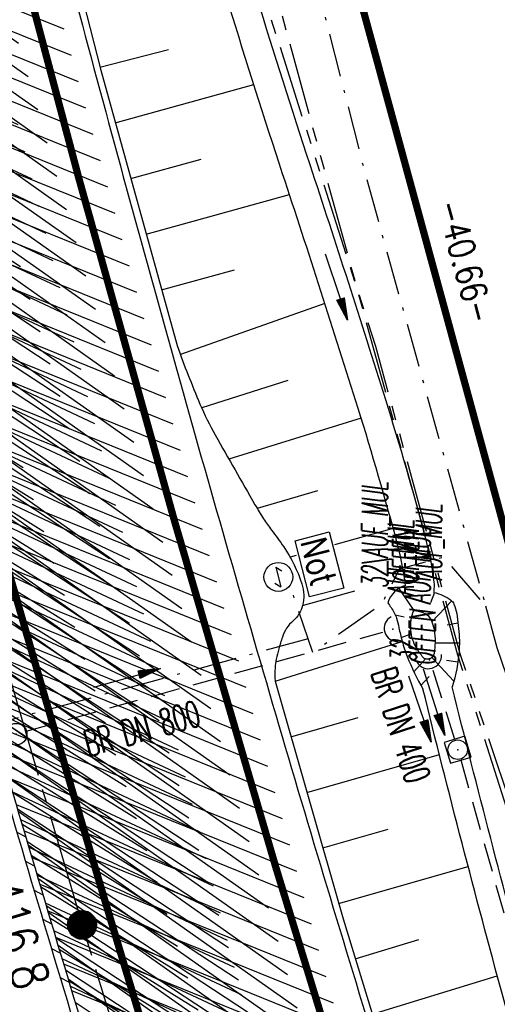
# Model space of a CAD drawing. Extents: x 447882 to 448688, y 437766 to 439043.
# Tile 87 of 121: x 448190 to 448223, y 438596 to 438664. Entities that reach past the tile are written whole.
import ezdxf
from ezdxf.enums import TextEntityAlignment as Align

# ---------------------------------------------------------------- set-up
doc = ezdxf.new("R2010")
doc.units = 0
doc.header["$LTSCALE"] = 2
doc.header["$MEASUREMENT"] = 0
for name, pattern in [('ACHSE', [5.5, 4, -0.5, 0.5, -0.5]), ('AUSGEZOGEN', [0]), ('BAB-FM2', [2.6, 1.5, -0.5, 0.1, -0.5]), ('GESTRICH-X2', [1.5, 1, -0.5]), ('PHANTOMX2', [5, 2.5, -0.5, 0.5, -0.5, 0.5, -0.5])]:
    doc.linetypes.add(name, pattern=pattern)
doc.layers.get('0').update_dxf_attribs({"linetype": 'AUSGEZOGEN'})
for name, color, linetype in [('211-ABSTAND', 8, 'AUSGEZOGEN'), ('211-GRENZL-BAB', 7, 'AUSGEZOGEN'), ('ACHSETOP', 250, 'ACHSE'), ('ANMERKUNG', 7, 'CONTINUOUS'), ('BAB_FM', 5, 'BAB-FM2'), ('BOESCHG', 250, 'AUSGEZOGEN'), ('DURCHL', 200, 'GESTRICH-X2'), ('FBRTOP', 250, 'AUSGEZOGEN'), ('GRABEN', 250, 'AUSGEZOGEN'), ('HEKT_B', 250, 'CONTINUOUS'), ('KANAL', 7, 'GESTRICH-X2'), ('Lichtwellenleiter COLT', 46, 'PHANTOMX2'), ('Lichtwellenleiter GLH', 46, 'PHANTOMX2'), ('MULDE', 250, 'AUSGEZOGEN'), ('NS', 5, 'AUSGEZOGEN'), ('PFEIL', 7, 'CONTINUOUS'), ('PFEILTOP', 200, 'AUSGEZOGEN'), ('SCHLITZRINNE', 200, 'AUSGEZOGEN'), ('SCHSYMBOL', 200, 'AUSGEZOGEN'), ('TEXTO', 4, 'CONTINUOUS')]:
    doc.layers.add(name, color=color, linetype=linetype)
doc.styles.add('ROMANS', font='romans.shx', dxfattribs={"width": 0.8})

# ---------------------------------------------------------------- blocks, each defined once
blk = doc.blocks.new('NOTRUFS')
for p, q in [((-0.7, 0), (-0.357, 0.35)), ((-0.7, 0), (0.7, 0)), ((0.357, -0.35), (0.7, 0))]:
    blk.add_line(p, q)
blk.add_lwpolyline([(-2.143, 4.194), (1.876, 4.194), (1.876, 1.75), (-2.143, 1.75)], close=True)
blk.add_circle((0, 0), 1)
at = {"style": 'ROMANS', "width": 0.8}
blk.add_text('Not', height=1.8, dxfattribs=at).set_placement((-1.982, 2.071))
blk = doc.blocks.new('*X15')
at = {"color": 0}
for p, q in [((212.234, 257.394), (213.242, 258.402)), ((212.236, 257.466), (213.169, 258.4)), ((212.237, 257.326), (213.31, 258.399)), ((212.244, 257.262), (213.373, 258.392)), ((212.244, 257.545), (213.09, 258.391)), ((212.254, 257.202), (213.434, 258.381)), ((212.261, 257.633), (213.003, 258.375)), ((212.268, 257.145), (213.491, 258.368)), ((212.284, 257.09), (213.545, 258.351)), ((212.29, 257.732), (212.903, 258.346)), ((212.303, 257.038), (213.597, 258.333)), ((212.324, 256.988), (213.647, 258.312)), ((212.343, 257.856), (212.779, 258.293)), ((212.347, 256.941), (213.694, 258.288)), ((212.372, 256.895), (213.74, 258.263)), ((212.399, 256.852), (213.783, 258.236)), ((212.428, 256.81), (213.825, 258.207)), ((212.459, 256.77), (213.865, 258.176)), ((212.492, 256.732), (213.903, 258.143)), ((212.526, 256.696), (213.939, 258.109)), ((212.563, 256.662), (213.974, 258.073)), ((212.601, 256.629), (214.006, 258.035)), ((212.64, 256.598), (214.037, 257.995)), ((212.682, 256.569), (214.066, 257.953)), ((212.726, 256.542), (214.093, 257.91)), ((212.771, 256.517), (214.119, 257.864)), ((212.819, 256.493), (214.142, 257.817)), ((212.868, 256.472), (214.163, 257.767)), ((212.92, 256.454), (214.182, 257.715)), ((212.975, 256.437), (214.198, 257.661)), ((213.032, 256.424), (214.211, 257.603)), ((213.092, 256.414), (214.222, 257.543)), ((213.156, 256.407), (214.229, 257.479)), ((213.224, 256.404), (214.232, 257.412)), ((213.296, 256.406), (214.23, 257.339)), ((213.375, 256.414), (214.222, 257.26)), ((213.463, 256.43), (214.205, 257.173)), ((213.563, 256.46), (214.176, 257.073)), ((213.686, 256.512), (214.123, 256.949))]:
    blk.add_line(p, q, dxfattribs=at)
blk = doc.blocks.new('SRMAST2')
at = {"color": 0}
blk.add_circle((0, 0), 0.999, dxfattribs=at)
blk.add_point((0, 0), dxfattribs=at)
blk.add_blockref('*X15', (-213.233, -257.403))
blk = doc.blocks.new('20')
blk.add_lwpolyline([(-0.754, -0.751), (0.754, -0.751), (0.754, 0.75), (-0.754, 0.75)], close=True)
blk.add_circle((0, 0), 0.676)
blk.add_point((0, 0))
blk = doc.blocks.new('40')
at = {"color": 0}
blk.add_arc((0.025, 0.311), 0.91, 192.5363, 347.4637, dxfattribs=at)
blk.add_point((0, 0), dxfattribs=at)
blk = doc.blocks.new('PFEIL2')
at = {"color": 0}
for p, q in [((0.88, 0.002), (-2.401, -0.012)), ((0.881, -0.271), (0.879, 0.276)), ((0.879, 0.276), (2.429, 0.009)), ((0.911, 0.27), (0.879, 0.265)), ((0.965, 0.261), (0.879, 0.246)), ((1.019, 0.252), (0.879, 0.228)), ((1.073, 0.242), (0.879, 0.209)), ((1.127, 0.233), (0.879, 0.191)), ((1.181, 0.224), (0.879, 0.172)), ((1.235, 0.214), (0.879, 0.154)), ((1.289, 0.205), (0.879, 0.135)), ((1.343, 0.196), (0.879, 0.117)), ((1.397, 0.187), (0.879, 0.098)), ((1.451, 0.177), (0.879, 0.08)), ((1.505, 0.168), (0.879, 0.061)), ((1.559, 0.159), (0.88, 0.043)), ((1.613, 0.149), (0.88, 0.024)), ((1.668, 0.14), (0.88, 0.006)), ((1.722, 0.131), (0.88, -0.013)), ((1.776, 0.121), (0.88, -0.031)), ((1.83, 0.112), (0.88, -0.05)), ((1.884, 0.103), (0.88, -0.068)), ((1.938, 0.094), (0.88, -0.087)), ((1.992, 0.084), (0.88, -0.105)), ((2.046, 0.075), (0.88, -0.124)), ((2.1, 0.066), (0.88, -0.142)), ((2.154, 0.056), (0.88, -0.161)), ((2.208, 0.047), (0.88, -0.179)), ((2.262, 0.038), (0.881, -0.198)), ((2.316, 0.029), (0.881, -0.216)), ((2.37, 0.019), (0.881, -0.235)), ((2.424, 0.01), (0.881, -0.253)), ((2.429, 0.009), (0.881, -0.271))]:
    blk.add_line(p, q, dxfattribs=at)
blk = doc.blocks.new('GST')
at = {"color": 0}
blk.add_circle((0, 0), 0.75, dxfattribs=at)
blk.add_point((0, 0), dxfattribs=at)

msp = doc.modelspace()

# ---------------------------------------------------------------- hatches: boundary and pattern name
at = {"layer": 'PFEILTOP'}
h = msp.add_hatch(dxfattribs=at)
h.set_pattern_fill('_USER', color=256, scale=1.5, angle=45, style=0, pattern_type=0)
h.set_pattern_definition([(331.5615, (448173.417, 438603.3522), (0.714322, 1.318994), [])])
edge = h.paths.add_edge_path()
edge.add_line((448171.869, 438608.605), (448175.29, 438596.997))
edge.add_line((448175.29, 438596.997), (448178.58, 438586.042))
edge.add_line((448178.58, 438586.042), (448181.938, 438574.654))
edge.add_line((448181.938, 438574.654), (448181.823, 438569.54))
edge.add_line((448181.823, 438569.54), (448186.54, 438555.869))
edge.add_line((448186.54, 438555.869), (448199.654, 438516.778))
edge.add_line((448199.654, 438516.778), (448214.2, 438477.7))
edge.add_line((448214.2, 438477.7), (448232.14, 438430.591))
edge.add_line((448232.14, 438430.591), (448248.056, 438391.391))
edge.add_line((448171.101, 438608.379), (448171.869, 438608.605))
edge.add_line((448171.101, 438608.379), (448174.524, 438596.769))
edge.add_line((448174.524, 438596.769), (448177.814, 438585.814))
edge.add_line((448177.814, 438585.814), (448181.136, 438574.548))
edge.add_line((448181.136, 438574.548), (448181.062, 438571.298))
h = msp.add_hatch(dxfattribs=at)
h.set_pattern_fill('_USER', color=256, scale=1.5, angle=45, style=0, pattern_type=0)
h.set_pattern_definition([(333.5461, (448188.4438, 438550.1932), (0.668216, 1.34294), [])])
edge = h.paths.add_edge_path()
edge.add_line((448171.869, 438608.605), (448175.29, 438596.997))
edge.add_line((448175.29, 438596.997), (448178.58, 438586.042))
edge.add_line((448178.58, 438586.042), (448181.938, 438574.654))
edge.add_line((448181.938, 438574.654), (448181.823, 438569.54))
edge.add_line((448181.823, 438569.54), (448186.54, 438555.869))
edge.add_line((448186.54, 438555.869), (448199.654, 438516.778))
edge.add_line((448199.654, 438516.778), (448214.2, 438477.7))
edge.add_line((448214.2, 438477.7), (448232.14, 438430.591))
edge.add_line((448232.14, 438430.591), (448248.056, 438391.391))
edge.add_line((448181.053, 438569.316), (448185.782, 438555.611))
edge.add_line((448185.782, 438555.611), (448198.9, 438516.512))
edge.add_line((448198.9, 438516.512), (448213.452, 438477.418))
edge.add_line((448213.452, 438477.418), (448231.396, 438430.299))
edge.add_line((448231.396, 438430.299), (448247.314, 438391.091))
at = {"layer": 'SCHLITZRINNE'}
h = msp.add_hatch(dxfattribs=at)
h.set_pattern_fill('_USER', color=256, scale=1.5, angle=45, style=0, pattern_type=0)
h.set_pattern_definition([(324.8574, (448134.7023, 438851.6164), (0.86342, 1.226583), [])])
edge = h.paths.add_edge_path()
edge.add_line((448125.443, 438906.454), (448125.936, 438906.533))
edge.add_line((448125.936, 438906.533), (448126.04, 438905.88))
edge.add_arc((261507.524, 409202.339), 188967.645, 9.03995391, 9.04374407, ccw=False)
edge.add_line((448128.005, 438893.535), (448131.933, 438868.846))
edge.add_line((448131.933, 438868.846), (448133.254, 438860.539))
edge.add_arc((449371.197, 439057.494), 1253.513, 189.039943, 189.277818)
edge.add_arc((454072.816, 439825.545), 6017.453, 189.2778182, 189.3863877)
edge.add_arc((449284.377, 439033.993), 1164.031, 189.386388, 189.87641)
edge.add_arc((450764.431, 439291.676), 2666.349, 189.87641, 190.200181)
edge.add_arc((449881.193, 439132.753), 1768.927, 190.200181, 190.588964)
edge.add_arc((450188.848, 439190.268), 2081.912, 190.588964, 190.947332)
edge.add_arc((450096.336, 439172.374), 1987.685, 190.947332, 191.307685)
edge.add_arc((450103.529, 439173.812), 1995.02, 191.307685, 191.667375)
edge.add_arc((450113.912, 439175.956), 2005.623, 191.667375, 192.024165)
edge.add_arc((450128.354, 439179.032), 2020.389, 192.024165, 192.37965)
edge.add_arc((450121.636, 439177.558), 2013.511, 192.37965, 192.73712)
edge.add_arc((450090.705, 439170.566), 1981.8, 192.73712, 193.097438)
edge.add_arc((450089.716, 439170.336), 1980.784, 193.097438, 193.45758)
edge.add_arc((450128.145, 439179.532), 2020.298, 193.45758, 193.814181)
edge.add_arc((450131.046, 439180.245), 2023.285, 193.814181, 194.170205)
edge.add_arc((450093.866, 439170.858), 1984.938, 194.170205, 194.529652)
edge.add_arc((450094.254, 439170.958), 1985.339, 194.529652, 194.889491)
edge.add_arc((450121.506, 439178.204), 2013.538, 194.889491, 195.246802)
edge.add_arc((450124.649, 439179.061), 2016.795, 195.246802, 195.602873)
edge.add_arc((450111.382, 439175.356), 2003.021, 195.602873, 195.960167)
edge.add_arc((450101.557, 439172.546), 1992.802, 195.960167, 196.3197)
edge.add_arc((450106.363, 439173.953), 1997.81, 196.3197, 196.678782)
edge.add_arc((450107.837, 439174.395), 1999.349, 196.678782, 197.03752)
edge.add_arc((450104.436, 439173.352), 1995.791, 197.03752, 197.396578)
edge.add_arc((450113.998, 439176.348), 2005.812, 197.396578, 197.753665)
edge.add_arc((450121.006, 439178.592), 2013.17, 197.753665, 198.110098)
edge.add_arc((450117.03, 439177.292), 2008.988, 198.110098, 198.467563)
edge.add_arc((450103.872, 439172.898), 1995.115, 198.467563, 198.826268)
edge.add_arc((450099.455, 439171.391), 1990.448, 198.826268, 199.185784)
edge.add_arc((450113.542, 439176.293), 2005.364, 199.185784, 199.54396)
edge.add_arc((450116.79, 439177.446), 2008.81, 199.54396, 199.90126)
edge.add_arc((450108.06, 439174.286), 1999.526, 199.90126, 200.259389)
edge.add_arc((450108.407, 439174.414), 1999.896, 200.259389, 200.617742)
edge.add_arc((450110.76, 439175.299), 2002.409, 200.617742, 200.975871)
edge.add_arc((450111.887, 439175.731), 2003.616, 200.975871, 201.333691)
edge.add_arc((450111.742, 439175.674), 2003.46, 201.333691, 201.691524)
edge.add_arc((450110.583, 439175.213), 2002.213, 201.691524, 202.04953)
edge.add_arc((450111.609, 439175.629), 2003.32, 202.04953, 202.407437)
edge.add_arc((450109.603, 439174.802), 2001.151, 202.407437, 202.765839)
edge.add_arc((450106.414, 439173.464), 1997.693, 202.765839, 203.100071)
edge.add_line((448125.443, 438906.454), (448125.547, 438905.801))
edge.add_arc((261507.369, 409202.315), 188967.302, 9.03995391, 9.04374407, ccw=False)
edge.add_line((448127.511, 438893.456), (448131.439, 438868.767))
edge.add_line((448131.439, 438868.767), (448132.715, 438860.746))
h = msp.add_hatch(dxfattribs=at)
h.set_pattern_fill('_USER', color=256, scale=1.5, angle=45, style=0, pattern_type=0)
h.set_pattern_definition([(326.72764, (448148.0771, 438778.445), (0.822929, 1.254108), [])])
edge = h.paths.add_edge_path()
edge.add_line((448125.936, 438906.533), (448126.04, 438905.88))
edge.add_arc((261507.524, 409202.339), 188967.645, 9.03995391, 9.04374407, ccw=False)
edge.add_line((448128.005, 438893.535), (448131.933, 438868.846))
edge.add_line((448131.933, 438868.846), (448133.254, 438860.539))
edge.add_arc((449371.197, 439057.494), 1253.513, 189.039943, 189.277818)
edge.add_arc((454072.816, 439825.545), 6017.453, 189.2778182, 189.3863877)
edge.add_arc((449284.377, 439033.993), 1164.031, 189.386388, 189.87641)
edge.add_arc((450764.431, 439291.676), 2666.349, 189.87641, 190.200181)
edge.add_arc((449881.193, 439132.753), 1768.927, 190.200181, 190.588964)
edge.add_arc((450188.848, 439190.268), 2081.912, 190.588964, 190.947332)
edge.add_arc((450096.336, 439172.374), 1987.685, 190.947332, 191.307685)
edge.add_arc((450103.529, 439173.812), 1995.02, 191.307685, 191.667375)
edge.add_arc((450113.912, 439175.956), 2005.623, 191.667375, 192.024165)
edge.add_arc((450128.354, 439179.032), 2020.389, 192.024165, 192.37965)
edge.add_arc((450121.636, 439177.558), 2013.511, 192.37965, 192.73712)
edge.add_arc((450090.705, 439170.566), 1981.8, 192.73712, 193.097438)
edge.add_arc((450089.716, 439170.336), 1980.784, 193.097438, 193.45758)
edge.add_arc((450128.145, 439179.532), 2020.298, 193.45758, 193.814181)
edge.add_arc((450131.046, 439180.245), 2023.285, 193.814181, 194.170205)
edge.add_arc((450093.866, 439170.858), 1984.938, 194.170205, 194.529652)
edge.add_arc((450094.254, 439170.958), 1985.339, 194.529652, 194.889491)
edge.add_arc((450121.506, 439178.204), 2013.538, 194.889491, 195.246802)
edge.add_arc((450124.649, 439179.061), 2016.795, 195.246802, 195.602873)
edge.add_arc((450111.382, 439175.356), 2003.021, 195.602873, 195.960167)
edge.add_arc((450101.557, 439172.546), 1992.802, 195.960167, 196.3197)
edge.add_arc((450106.363, 439173.953), 1997.81, 196.3197, 196.678782)
edge.add_arc((450107.837, 439174.395), 1999.349, 196.678782, 197.03752)
edge.add_arc((450104.436, 439173.352), 1995.791, 197.03752, 197.396578)
edge.add_arc((450113.998, 439176.348), 2005.812, 197.396578, 197.753665)
edge.add_arc((450121.006, 439178.592), 2013.17, 197.753665, 198.110098)
edge.add_arc((450117.03, 439177.292), 2008.988, 198.110098, 198.467563)
edge.add_arc((450103.872, 439172.898), 1995.115, 198.467563, 198.826268)
edge.add_arc((450099.455, 439171.391), 1990.448, 198.826268, 199.185784)
edge.add_arc((450113.542, 439176.293), 2005.364, 199.185784, 199.54396)
edge.add_arc((450116.79, 439177.446), 2008.81, 199.54396, 199.90126)
edge.add_arc((450108.06, 439174.286), 1999.526, 199.90126, 200.259389)
edge.add_arc((450108.407, 439174.414), 1999.896, 200.259389, 200.617742)
edge.add_arc((450110.76, 439175.299), 2002.409, 200.617742, 200.975871)
edge.add_arc((450111.887, 439175.731), 2003.616, 200.975871, 201.333691)
edge.add_arc((450111.742, 439175.674), 2003.46, 201.333691, 201.691524)
edge.add_arc((450110.583, 439175.213), 2002.213, 201.691524, 202.04953)
edge.add_arc((450111.609, 439175.629), 2003.32, 202.04953, 202.407437)
edge.add_arc((450109.603, 439174.802), 2001.151, 202.407437, 202.765839)
edge.add_arc((450106.414, 439173.464), 1997.693, 202.765839, 203.100071)
edge.add_arc((450188.848, 439190.268), 2082.412, 190.799627, 190.947332)
edge.add_arc((450096.336, 439172.374), 1988.185, 190.947332, 191.307685)
edge.add_arc((450103.529, 439173.812), 1995.52, 191.307685, 191.667375)
edge.add_arc((450113.912, 439175.956), 2006.123, 191.667375, 192.024165)
edge.add_arc((450128.354, 439179.032), 2020.889, 192.024165, 192.37965)
edge.add_arc((450121.636, 439177.558), 2014.011, 192.37965, 192.469296)
h = msp.add_hatch(dxfattribs=at)
h.set_pattern_fill('_USER', color=256, scale=1.5, angle=45, style=0, pattern_type=0)
h.set_pattern_definition([(328.16104, (448159.8269, 438724.2048), (0.7913003, 1.274301), [])])
edge = h.paths.add_edge_path()
edge.add_line((448125.936, 438906.533), (448126.04, 438905.88))
edge.add_arc((261507.524, 409202.339), 188967.645, 9.03995391, 9.04374407, ccw=False)
edge.add_line((448128.005, 438893.535), (448131.933, 438868.846))
edge.add_line((448131.933, 438868.846), (448133.254, 438860.539))
edge.add_arc((449371.197, 439057.494), 1253.513, 189.039943, 189.277818)
edge.add_arc((454072.816, 439825.545), 6017.453, 189.2778182, 189.3863877)
edge.add_arc((449284.377, 439033.993), 1164.031, 189.386388, 189.87641)
edge.add_arc((450764.431, 439291.676), 2666.349, 189.87641, 190.200181)
edge.add_arc((449881.193, 439132.753), 1768.927, 190.200181, 190.588964)
edge.add_arc((450188.848, 439190.268), 2081.912, 190.588964, 190.947332)
edge.add_arc((450096.336, 439172.374), 1987.685, 190.947332, 191.307685)
edge.add_arc((450103.529, 439173.812), 1995.02, 191.307685, 191.667375)
edge.add_arc((450113.912, 439175.956), 2005.623, 191.667375, 192.024165)
edge.add_arc((450128.354, 439179.032), 2020.389, 192.024165, 192.37965)
edge.add_arc((450121.636, 439177.558), 2013.511, 192.37965, 192.73712)
edge.add_arc((450090.705, 439170.566), 1981.8, 192.73712, 193.097438)
edge.add_arc((450089.716, 439170.336), 1980.784, 193.097438, 193.45758)
edge.add_arc((450128.145, 439179.532), 2020.298, 193.45758, 193.814181)
edge.add_arc((450131.046, 439180.245), 2023.285, 193.814181, 194.170205)
edge.add_arc((450093.866, 439170.858), 1984.938, 194.170205, 194.529652)
edge.add_arc((450094.254, 439170.958), 1985.339, 194.529652, 194.889491)
edge.add_arc((450121.506, 439178.204), 2013.538, 194.889491, 195.246802)
edge.add_arc((450124.649, 439179.061), 2016.795, 195.246802, 195.602873)
edge.add_arc((450111.382, 439175.356), 2003.021, 195.602873, 195.960167)
edge.add_arc((450101.557, 439172.546), 1992.802, 195.960167, 196.3197)
edge.add_arc((450106.363, 439173.953), 1997.81, 196.3197, 196.678782)
edge.add_arc((450107.837, 439174.395), 1999.349, 196.678782, 197.03752)
edge.add_arc((450104.436, 439173.352), 1995.791, 197.03752, 197.396578)
edge.add_arc((450113.998, 439176.348), 2005.812, 197.396578, 197.753665)
edge.add_arc((450121.006, 439178.592), 2013.17, 197.753665, 198.110098)
edge.add_arc((450117.03, 439177.292), 2008.988, 198.110098, 198.467563)
edge.add_arc((450103.872, 439172.898), 1995.115, 198.467563, 198.826268)
edge.add_arc((450099.455, 439171.391), 1990.448, 198.826268, 199.185784)
edge.add_arc((450113.542, 439176.293), 2005.364, 199.185784, 199.54396)
edge.add_arc((450116.79, 439177.446), 2008.81, 199.54396, 199.90126)
edge.add_arc((450108.06, 439174.286), 1999.526, 199.90126, 200.259389)
edge.add_arc((450108.407, 439174.414), 1999.896, 200.259389, 200.617742)
edge.add_arc((450110.76, 439175.299), 2002.409, 200.617742, 200.975871)
edge.add_arc((450111.887, 439175.731), 2003.616, 200.975871, 201.333691)
edge.add_arc((450111.742, 439175.674), 2003.46, 201.333691, 201.691524)
edge.add_arc((450110.583, 439175.213), 2002.213, 201.691524, 202.04953)
edge.add_arc((450111.609, 439175.629), 2003.32, 202.04953, 202.407437)
edge.add_arc((450109.603, 439174.802), 2001.151, 202.407437, 202.765839)
edge.add_arc((450106.414, 439173.464), 1997.693, 202.765839, 203.100071)
edge.add_arc((450121.636, 439177.558), 2014.011, 192.51205, 192.73712)
edge.add_arc((450090.705, 439170.566), 1982.3, 192.73712, 193.097438)
edge.add_arc((450089.716, 439170.336), 1981.284, 193.097438, 193.45758)
edge.add_arc((450128.145, 439179.532), 2020.798, 193.45758, 193.814181)
edge.add_arc((450131.046, 439180.245), 2023.785, 193.814181, 194.170205)
edge.add_arc((450093.866, 439170.858), 1985.438, 194.170205, 194.185146)
h = msp.add_hatch(dxfattribs=at)
h.set_pattern_fill('_USER', color=256, scale=1.5, angle=45, style=0, pattern_type=0)
h.set_pattern_definition([(334.92026, (448224.608, 438502.9346), (0.635819, 1.358578), [])])
edge = h.paths.add_edge_path()
edge.add_line((448125.936, 438906.533), (448126.04, 438905.88))
edge.add_arc((261507.524, 409202.339), 188967.645, 9.03995391, 9.04374407, ccw=False)
edge.add_line((448128.005, 438893.535), (448131.933, 438868.846))
edge.add_line((448131.933, 438868.846), (448133.254, 438860.539))
edge.add_arc((449371.197, 439057.494), 1253.513, 189.039943, 189.277818)
edge.add_arc((454072.816, 439825.545), 6017.453, 189.2778182, 189.3863877)
edge.add_arc((449284.377, 439033.993), 1164.031, 189.386388, 189.87641)
edge.add_arc((450764.431, 439291.676), 2666.349, 189.87641, 190.200181)
edge.add_arc((449881.193, 439132.753), 1768.927, 190.200181, 190.588964)
edge.add_arc((450188.848, 439190.268), 2081.912, 190.588964, 190.947332)
edge.add_arc((450096.336, 439172.374), 1987.685, 190.947332, 191.307685)
edge.add_arc((450103.529, 439173.812), 1995.02, 191.307685, 191.667375)
edge.add_arc((450113.912, 439175.956), 2005.623, 191.667375, 192.024165)
edge.add_arc((450128.354, 439179.032), 2020.389, 192.024165, 192.37965)
edge.add_arc((450121.636, 439177.558), 2013.511, 192.37965, 192.73712)
edge.add_arc((450090.705, 439170.566), 1981.8, 192.73712, 193.097438)
edge.add_arc((450089.716, 439170.336), 1980.784, 193.097438, 193.45758)
edge.add_arc((450128.145, 439179.532), 2020.298, 193.45758, 193.814181)
edge.add_arc((450131.046, 439180.245), 2023.285, 193.814181, 194.170205)
edge.add_arc((450093.866, 439170.858), 1984.938, 194.170205, 194.529652)
edge.add_arc((450094.254, 439170.958), 1985.339, 194.529652, 194.889491)
edge.add_arc((450121.506, 439178.204), 2013.538, 194.889491, 195.246802)
edge.add_arc((450124.649, 439179.061), 2016.795, 195.246802, 195.602873)
edge.add_arc((450111.382, 439175.356), 2003.021, 195.602873, 195.960167)
edge.add_arc((450101.557, 439172.546), 1992.802, 195.960167, 196.3197)
edge.add_arc((450106.363, 439173.953), 1997.81, 196.3197, 196.678782)
edge.add_arc((450107.837, 439174.395), 1999.349, 196.678782, 197.03752)
edge.add_arc((450104.436, 439173.352), 1995.791, 197.03752, 197.396578)
edge.add_arc((450113.998, 439176.348), 2005.812, 197.396578, 197.753665)
edge.add_arc((450121.006, 439178.592), 2013.17, 197.753665, 198.110098)
edge.add_arc((450117.03, 439177.292), 2008.988, 198.110098, 198.467563)
edge.add_arc((450103.872, 439172.898), 1995.115, 198.467563, 198.826268)
edge.add_arc((450099.455, 439171.391), 1990.448, 198.826268, 199.185784)
edge.add_arc((450113.542, 439176.293), 2005.364, 199.185784, 199.54396)
edge.add_arc((450116.79, 439177.446), 2008.81, 199.54396, 199.90126)
edge.add_arc((450108.06, 439174.286), 1999.526, 199.90126, 200.259389)
edge.add_arc((450108.407, 439174.414), 1999.896, 200.259389, 200.617742)
edge.add_arc((450110.76, 439175.299), 2002.409, 200.617742, 200.975871)
edge.add_arc((450111.887, 439175.731), 2003.616, 200.975871, 201.333691)
edge.add_arc((450111.742, 439175.674), 2003.46, 201.333691, 201.691524)
edge.add_arc((450110.583, 439175.213), 2002.213, 201.691524, 202.04953)
edge.add_arc((450111.609, 439175.629), 2003.32, 202.04953, 202.407437)
edge.add_arc((450109.603, 439174.802), 2001.151, 202.407437, 202.765839)
edge.add_arc((450106.414, 439173.464), 1997.693, 202.765839, 203.100071)
edge.add_arc((450113.542, 439176.293), 2005.864, 199.384527, 199.54396)
edge.add_arc((450116.79, 439177.446), 2009.31, 199.54396, 199.90126)
edge.add_arc((450108.06, 439174.286), 2000.026, 199.90126, 200.259389)
edge.add_arc((450108.407, 439174.414), 2000.396, 200.259389, 200.617742)
edge.add_arc((450110.76, 439175.299), 2002.909, 200.617742, 200.975871)
edge.add_arc((450111.887, 439175.731), 2004.116, 200.975871, 201.063002)
h = msp.add_hatch(dxfattribs=at)
h.set_pattern_fill('_USER', color=256, scale=1.5, angle=45, style=0, pattern_type=0)
h.set_pattern_definition([(337.95664, (448265.5285, 438397.6318), (0.5629623, 1.39035), [])])
edge = h.paths.add_edge_path()
edge.add_line((448125.936, 438906.533), (448126.04, 438905.88))
edge.add_arc((261507.524, 409202.339), 188967.645, 9.03995391, 9.04374407, ccw=False)
edge.add_line((448128.005, 438893.535), (448131.933, 438868.846))
edge.add_line((448131.933, 438868.846), (448133.254, 438860.539))
edge.add_arc((449371.197, 439057.494), 1253.513, 189.039943, 189.277818)
edge.add_arc((454072.816, 439825.545), 6017.453, 189.2778182, 189.3863877)
edge.add_arc((449284.377, 439033.993), 1164.031, 189.386388, 189.87641)
edge.add_arc((450764.431, 439291.676), 2666.349, 189.87641, 190.200181)
edge.add_arc((449881.193, 439132.753), 1768.927, 190.200181, 190.588964)
edge.add_arc((450188.848, 439190.268), 2081.912, 190.588964, 190.947332)
edge.add_arc((450096.336, 439172.374), 1987.685, 190.947332, 191.307685)
edge.add_arc((450103.529, 439173.812), 1995.02, 191.307685, 191.667375)
edge.add_arc((450113.912, 439175.956), 2005.623, 191.667375, 192.024165)
edge.add_arc((450128.354, 439179.032), 2020.389, 192.024165, 192.37965)
edge.add_arc((450121.636, 439177.558), 2013.511, 192.37965, 192.73712)
edge.add_arc((450090.705, 439170.566), 1981.8, 192.73712, 193.097438)
edge.add_arc((450089.716, 439170.336), 1980.784, 193.097438, 193.45758)
edge.add_arc((450128.145, 439179.532), 2020.298, 193.45758, 193.814181)
edge.add_arc((450131.046, 439180.245), 2023.285, 193.814181, 194.170205)
edge.add_arc((450093.866, 439170.858), 1984.938, 194.170205, 194.529652)
edge.add_arc((450094.254, 439170.958), 1985.339, 194.529652, 194.889491)
edge.add_arc((450121.506, 439178.204), 2013.538, 194.889491, 195.246802)
edge.add_arc((450124.649, 439179.061), 2016.795, 195.246802, 195.602873)
edge.add_arc((450111.382, 439175.356), 2003.021, 195.602873, 195.960167)
edge.add_arc((450101.557, 439172.546), 1992.802, 195.960167, 196.3197)
edge.add_arc((450106.363, 439173.953), 1997.81, 196.3197, 196.678782)
edge.add_arc((450107.837, 439174.395), 1999.349, 196.678782, 197.03752)
edge.add_arc((450104.436, 439173.352), 1995.791, 197.03752, 197.396578)
edge.add_arc((450113.998, 439176.348), 2005.812, 197.396578, 197.753665)
edge.add_arc((450121.006, 439178.592), 2013.17, 197.753665, 198.110098)
edge.add_arc((450117.03, 439177.292), 2008.988, 198.110098, 198.467563)
edge.add_arc((450103.872, 439172.898), 1995.115, 198.467563, 198.826268)
edge.add_arc((450099.455, 439171.391), 1990.448, 198.826268, 199.185784)
edge.add_arc((450113.542, 439176.293), 2005.364, 199.185784, 199.54396)
edge.add_arc((450116.79, 439177.446), 2008.81, 199.54396, 199.90126)
edge.add_arc((450108.06, 439174.286), 1999.526, 199.90126, 200.259389)
edge.add_arc((450108.407, 439174.414), 1999.896, 200.259389, 200.617742)
edge.add_arc((450110.76, 439175.299), 2002.409, 200.617742, 200.975871)
edge.add_arc((450111.887, 439175.731), 2003.616, 200.975871, 201.333691)
edge.add_arc((450111.742, 439175.674), 2003.46, 201.333691, 201.691524)
edge.add_arc((450110.583, 439175.213), 2002.213, 201.691524, 202.04953)
edge.add_arc((450111.609, 439175.629), 2003.32, 202.04953, 202.407437)
edge.add_arc((450109.603, 439174.802), 2001.151, 202.407437, 202.765839)
edge.add_arc((450106.414, 439173.464), 1997.693, 202.765839, 203.100071)
edge.add_arc((450106.414, 439173.464), 1998.193, 202.821848, 203.100071)
edge.add_line((448268.435, 438389.496), (448268.895, 438389.693))

# ---------------------------------------------------------------- linework, layer by layer
at = {"layer": '211-GRENZL-BAB', "const_width": 0.5, "flags": 128}
msp.add_lwpolyline([(448224.043, 438627.593), (448213.747, 438665.376)], dxfattribs=at)
at = {"layer": 'ACHSETOP', "flags": 128}
msp.add_lwpolyline([(448115.396, 438985.501), (448118.194, 438967.918), (448126.051, 438918.539), (448129.98, 438893.849), (448133.908, 438869.16), (448135.229, 438860.857), (448137.904, 438844.482), (448142.192, 438819.853), (448146.786, 438795.279), (448151.688, 438770.764), (448156.896, 438746.313), (448162.408, 438721.928), (448168.226, 438697.615), (448174.346, 438673.376), (448180.77, 438649.215), (448187.494, 438625.137), (448194.519, 438601.144), (448201.844, 438577.241), (448209.467, 438553.432), (448217.386, 438529.72), (448225.602, 438506.108), (448234.112, 438482.601), (448242.915, 438459.203), (448252.01, 438435.916), (448261.395, 438412.745), (448271.069, 438389.693), (448281.031, 438366.763), (448291.278, 438343.96), (448312.624, 438298.747), (448323.719, 438276.344), (448335.093, 438254.082), (448346.745, 438231.963), (448358.672, 438209.992), (448370.873, 438188.171), (448383.346, 438166.505), (448396.089, 438144.997), (448409.099, 438123.649), (448422.375, 438102.466), (448435.915, 438081.45), (448449.717, 438060.605), (448463.778, 438039.935), (448478.096, 438019.441), (448492.67, 437999.129), (448507.496, 437979), (448522.573, 437959.057), (448537.897, 437939.305), (448542.929, 437932.984)], dxfattribs=at)
at = {"layer": 'BAB_FM', "flags": 128}
for points in [[(448202.656, 438698.087), (448214.135, 438653.096), (448222.462, 438623.243), (448219.58, 438626.604), (448216.491, 438625.765), (448215.279, 438623.363), (448210.496, 438619.991), (448208.896, 438624.737)], [(448210.176, 438620.94), (448172.344, 438610.661), (448156.879, 438663.23)]]:
    msp.add_lwpolyline(points, dxfattribs=at)
at = {"layer": 'BAB_FM'}
msp.add_lwpolyline([(448222.462, 438623.243), (448223.249, 438620.347), (448227.896, 438606.563), (448242.688, 438558.79), (448258.727, 438512.64), (448276.481, 438464.631), (448293.822, 438421.065), (448313.437, 438376.629), (448333.233, 438332.82), (448355.847, 438285.799), (448376.775, 438242.437), (448401.484, 438196.645), (448423.566, 438156.337), (448448.852, 438114.338), (448476.368, 438073.776), (448505.231, 438031.544), (448523.44, 438007.891), (448529.193, 437999.501), (448545.843, 437975.575), (448566.77, 437952.415), (448573.967, 437944.073)], dxfattribs=at)
at = {"layer": 'BOESCHG'}
for p, q in [((448195.756, 438660.52), (448200.513, 438661.74)), ((448196.821, 438656.665), (448206.409, 438659.326)), ((448197.891, 438652.81), (448202.763, 438654.163)), ((448198.961, 438648.956), (448208.886, 438651.711)), ((448200.031, 438645.102), (448205.081, 438646.504)), ((448211.34, 438644.16), (448201.329, 438640.622)), ((448208.773, 438638.824), (448202.803, 438636.935)), ((448213.847, 438636.234), (448204.684, 438633.397)), ((448210.823, 438631.189), (448206.647, 438629.975)), ((448216.072, 438628.581), (448211.997, 438627.454)), ((448209.355, 438626.725), (448208.927, 438626.606)), ((448209.786, 438623.248), (448213.401, 438624.261)), ((448207.89, 438618.009), (448216.69, 438620.772)), ((448208.989, 438614.163), (448213.64, 438615.493)), ((448210.088, 438610.317), (448219.266, 438612.941)), ((448211.188, 438606.471), (448215.722, 438607.767)), ((448212.287, 438602.625), (448221.262, 438605.191)), ((448213.439, 438598.795), (448217.84, 438600.144)), ((448214.612, 438594.97), (448223.28, 438597.628))]:
    msp.add_line(p, q, dxfattribs=at)
for points in [[(448132.11, 438991.472), (448134.191, 438978.131), (448142.238, 438926.711), (448149.95, 438879.379), (448154.091, 438852.838), (448156.945, 438835.894), (448165.729, 438789.006), (448172.996, 438754.162), (448176.537, 438738.252), (448185.772, 438699.449), (448195.811, 438660.308), (448201.102, 438641.248)], [(448207.89, 438618.009), (448212.593, 438601.559), (448221.745, 438571.709), (448233.318, 438536.647), (448247.989, 438495.15), (448258.492, 438467.03), (448273.691, 438428.576), (448282.127, 438411.898), (448283.936, 438408.41), (448285.255, 438405.055)]]:
    msp.add_lwpolyline(points, dxfattribs=at)
msp.add_lwpolyline([(448201.102, 438641.248, 0.015039), (448202.687, 438637.203, 0.02737), (448203.743, 438635.061, 0.002666), (448206.494, 438630.236, 0.012848), (448207.096, 438629.253, 0.01939), (448207.642, 438628.479, -0.012802), (448208.483, 438627.317, -0.072978), (448209.743, 438624.746, -0.141491), (448209.786, 438623.248, -0.151813), (448209.141, 438622.204, 0.13657), (448208.392, 438621.07, 0.0109), (448208.147, 438620.25, 0.012694), (448207.97, 438619.536, 0.041359), (448207.889, 438618.943, 0.026483), (448207.89, 438618.009)], format="xyb", dxfattribs=at)
at = {"layer": 'BOESCHG', "flags": 128}
for points in [[(448218.89, 438624.165, -0.103682), (448220.07, 438623.617, -0.132109), (448220.276, 438623.356, -0.061868), (448220.466, 438622.698, -0.025416), (448220.642, 438621.047, -0.030181), (448220.638, 438620.165, -0.061765), (448220.153, 438617.625)], [(448215.692, 438623.444, -0.029713), (448216.138, 438622.756, -0.058471), (448216.301, 438622.371, -0.018552), (448216.464, 438621.721, 0.012752), (448216.69, 438620.772, 0.030527), (448217.039, 438619.719, 0.035688), (448218.129, 438617.481)], [(448217.488, 438622.906, -0.105045), (448218.261, 438622.713, -0.159235), (448218.643, 438622.342, -0.064839), (448218.858, 438621.763, -0.048213), (448218.965, 438620.941, -0.051437), (448218.895, 438619.943, -0.16397), (448218.742, 438619.66, -0.127743), (448218.547, 438619.555, -0.11715), (448218.305, 438619.553, -0.16546), (448218.147, 438619.651, -0.037581), (448217.687, 438620.304, -0.116007), (448217.287, 438621.564, -0.112862), (448217.488, 438622.906)]]:
    msp.add_lwpolyline(points, format="xyb", dxfattribs=at)
at = {"layer": 'BOESCHG'}
msp.add_arc((448217.467, 438622.856), 1.87, 106.8669, 161.68827, dxfattribs=at)
at = {"layer": 'DURCHL'}
for p, q in [((448190.656, 438614.563), (448215.344, 438621.406)), ((448218.813, 438618.781), (448220.313, 438614))]:
    msp.add_line(p, q, dxfattribs=at)
at = {"layer": 'FBRTOP'}
for points in [[(448131.684, 438991.32, -0.000001), (448134.983, 438970.589, -0.000001), (448138.911, 438945.9, 0.000002), (448142.84, 438921.21, 0.000007), (448144.804, 438908.866, -0.000017)], [(448098.869, 438979.596, -0.000001), (448101.158, 438965.207, -0.000001), (448105.087, 438940.518, 0.000002), (448109.015, 438915.828, 0.000007), (448110.98, 438903.483, -0.000017)], [(448161.067, 438811.177, 0.001564), (448163.477, 438798.508, 0.001572), (448165.867, 438786.358, 0.001569), (448168.337, 438774.202, 0.001557), (448170.877, 438762.094, 0.001551), (448173.501, 438749.958, 0.00156), (448176.207, 438737.813, 0.001572), (448178.966, 438725.78, 0.001571), (448181.798, 438713.778, 0.001556), (448184.735, 438701.674, 0.001553), (448187.746, 438689.591, 0.001568), (448190.803, 438677.641, 0.00157), (448193.939, 438665.696, 0.001559), (448197.172, 438653.686, 0.001554), (448200.474, 438641.718, 0.001559), (448203.839, 438629.812, 0.001569), (448207.282, 438617.914, 0.001567), (448210.804, 438606.023, 0.001565), (448214.4, 438594.157, 0.001567)]]:
    msp.add_lwpolyline(points, format="xyb", dxfattribs=at)
at = {"layer": 'FBRTOP', "const_width": 0.5}
for points in [[(448117.312, 438986.185, -0.000001), (448120.169, 438968.232, -0.000001), (448124.098, 438943.543, 0.000002), (448128.026, 438918.853, 0.000007), (448129.991, 438906.508, -0.000017)], [(448146.322, 438808.425, 0.001564), (448148.75, 438795.659, 0.001572), (448151.157, 438783.417, 0.001569), (448153.647, 438771.168, 0.001557), (448156.205, 438758.969, 0.001551), (448158.85, 438746.742, 0.00156), (448161.576, 438734.505, 0.001572), (448164.356, 438722.381, 0.001571), (448167.21, 438710.288, 0.001556), (448170.168, 438698.093, 0.001553), (448173.202, 438685.918, 0.001568), (448176.282, 438673.878, 0.00157), (448179.442, 438661.842, 0.001559), (448182.7, 438649.741, 0.001554), (448186.027, 438637.683, 0.001559), (448189.417, 438625.687, 0.001569), (448192.886, 438613.699, 0.001567), (448196.435, 438601.718, 0.001565), (448200.058, 438589.762, 0.001567)]]:
    msp.add_lwpolyline(points, format="xyb", dxfattribs=at)
msp.add_lwpolyline([(448128.81, 438990.293), (448132.02, 438970.118), (448139.877, 438920.739), (448143.806, 438896.049), (448147.734, 438871.36), (448149.051, 438863.085), (448151.709, 438846.811), (448155.97, 438822.34), (448160.531, 438797.938), (448165.399, 438773.595), (448170.571, 438749.315), (448176.044, 438725.101), (448181.821, 438700.958), (448187.899, 438676.888), (448194.278, 438652.897), (448200.955, 438628.987), (448207.93, 438605.162), (448215.204, 438581.427), (448222.774, 438557.784), (448230.637, 438534.238), (448238.796, 438510.791), (448247.246, 438487.449), (448255.988, 438464.215)], dxfattribs=at)
at = {"layer": 'GRABEN'}
for p, q in [((448205.292, 438662.894), (448205.29, 438662.893)), ((448195.386, 438661.962), (448195.388, 438661.963)), ((448206.489, 438659.077), (448206.488, 438659.077)), ((448196.423, 438658.099), (448196.424, 438658.099)), ((448207.716, 438655.27), (448207.714, 438655.269)), ((448197.493, 438654.245), (448197.495, 438654.245)), ((448208.965, 438651.47), (448208.964, 438651.47)), ((448198.563, 438650.391), (448198.564, 438650.391)), ((448210.208, 438647.668), (448210.206, 438647.668)), ((448199.633, 438646.536), (448199.635, 438646.537)), ((448200.703, 438642.682), (448200.705, 438642.683)), ((448216.461, 438624.433), (448217.488, 438622.906)), ((448218.941, 438624.153), (448218.641, 438623.441)), ((448220.119, 438623.577), (448218.741, 438622.132)), ((448216.216, 438622.603), (448216.829, 438622.475)), ((448220.556, 438622.041), (448219.8, 438621.904)), ((448216.622, 438621.036), (448217.321, 438621.291)), ((448220.653, 438620.641), (448218.966, 438620.641)), ((448217.039, 438619.719), (448217.388, 438619.906)), ((448217.505, 438618.662), (448218.305, 438619.553)), ((448220.274, 438618.026), (448218.742, 438619.66)), ((448220.551, 438619.339), (448219.762, 438619.45)), ((448217.993, 438617.719), (448218.569, 438618.339))]:
    msp.add_line(p, q, dxfattribs=at)
at = {"layer": 'KANAL'}
for p, q in [((448190.656, 438614.563), (448215.344, 438621.406)), ((448218.813, 438618.781), (448220.313, 438614)), ((448220.75, 438612.563), (448233.438, 438567.438))]:
    msp.add_line(p, q, dxfattribs=at)
at = {"layer": 'Lichtwellenleiter COLT', "flags": 128}
msp.add_lwpolyline([(448141.849, 438994.952), (448144.197, 438979.769), (448153.622, 438912.712), (448156.265, 438894.982), (448169.884, 438821.471), (448188.412, 438734.18), (448198.381, 438692.776), (448214.836, 438641.202), (448220.684, 438619.941), (448236.402, 438573.333), (448238.967, 438560.543), (448246.794, 438537.893), (448271.301, 438467.849), (448288.707, 438424.893), (448294.328, 438414.962), (448298.993, 438403.538), (448304.401, 438393.178), (448327.471, 438339.568), (448344.22, 438304.231), (448364.677, 438262.224), (448390.821, 438212.119), (448394.883, 438204.335), (448414.025, 438170.367), (448451.889, 438109.113), (448451.889, 438109.113), (448484.591, 438058.555), (448501.754, 438035.754), (448517.385, 438012.314), (448522.169, 438004.419), (448531.095, 437990.206), (448539.581, 437979.516), (448546.506, 437970.68), (448549.232, 437965.9), (448553.091, 437959.912), (448553.091, 437959.912), (448567.49, 437941.759)], dxfattribs=at)
at = {"layer": 'Lichtwellenleiter GLH', "flags": 128}
msp.add_lwpolyline([(448142.362, 438995.135), (448147.845, 438959.605), (448154.416, 438910.712), (448156.069, 438898.826), (448157.904, 438888.528), (448166.44, 438840.088), (448182.535, 438758.007), (448182.535, 438758.007), (448220.528, 438619.852), (448220.528, 438619.852), (448251.776, 438521.828), (448258.371, 438500.826), (448277.714, 438449.883), (448291.783, 438420.412), (448294.172, 438414.873), (448298.837, 438403.449), (448304.245, 438393.089), (448345.197, 438302.363), (448381.312, 438230.112), (448415.11, 438168.314), (448419.911, 438160.49), (448420.725, 438158.165), (448503.055, 438031.342), (448522.169, 438004.419), (448532.905, 437989.335), (448539.667, 437979.777), (448549.911, 437964.576), (448559.068, 437950.984), (448566.787, 437941.508)], dxfattribs=at)
at = {"layer": 'MULDE'}
for points in [[(448216.925, 438624.646, 0.033789), (448216.376, 438627.455, 0.010652), (448213.643, 438636.891, 0.004055), (448208.413, 438653.144, -0.005694), (448204.716, 438664.764, -0.002578), (448198.339, 438686.014, -0.008449), (448196.529, 438692.571, -0.001899), (448194.25, 438701.541, 0.001054), (448190.177, 438717.691, 0.001576), (448184.895, 438738.177, -0.002727), (448181.867, 438750.037, -0.009787), (448179.025, 438762.454, -0.003458), (448171.935, 438797.699, -0.000248), (448168.806, 438813.875, -0.000391), (448166.836, 438824.129, -0.0011), (448162.44, 438847.382, -0.002598), (448160.651, 438857.245, -0.00573), (448160.446, 438858.495, -0.000237), (448155.926, 438888.228, -0.003298), (448155.397, 438891.882, 0.011112), (448153.91, 438901.965)], [(448218.89, 438624.165, 0.002447), (448218.922, 438624.533, 0.051776), (448218.916, 438624.837, 0.034439), (448218.308, 438627.971, 0.010652), (448215.551, 438637.489, 0.004055), (448210.312, 438653.772, -0.005694), (448206.628, 438665.348, -0.002578), (448200.258, 438686.579, -0.008449), (448198.465, 438693.071, -0.001899), (448196.191, 438702.026, 0.001054), (448192.115, 438718.185, 0.001576), (448186.83, 438738.682, -0.002727), (448183.807, 438750.521, -0.009787), (448180.983, 438762.862, -0.003458), (448173.899, 438798.079, -0.000248), (448170.77, 438814.254, -0.000391), (448168.8, 438824.505, -0.0011), (448164.406, 438847.749, -0.002598), (448162.621, 438857.591, -0.00573), (448162.423, 438858.796, -0.000237), (448157.904, 438888.528, -0.003298), (448157.379, 438892.155, -0.00102), (448156.048, 438901.939, -0.00112)], [(448289.449, 438409.539, -0.005785), (448281.982, 438427.218, -0.007602), (448279.032, 438434.708, -0.00017), (448266.959, 438466.817, -0.003265), (448266.339, 438468.501, -0.000835), (448261.004, 438483.366, -0.001237), (448257.444, 438493.418, -0.001474), (448250.044, 438514.675, -0.002045), (448244.815, 438530.042, -0.001293), (448242.047, 438538.359, -0.00056), (448235.735, 438557.562, -0.001731), (448235.366, 438558.702, -0.000078), (448227.275, 438584.012, -0.010686), (448223.685, 438596.137, -0.005898), (448218.129, 438617.481, -0.006004)], [(448291.229, 438410.453, -0.005577), (448283.831, 438427.979, -0.007602), (448280.904, 438435.412, -0.00017), (448268.832, 438467.52, -0.003265), (448268.221, 438469.179, -0.000835), (448262.888, 438484.038, -0.001237), (448259.33, 438494.082, -0.001474), (448251.934, 438515.327, -0.002045), (448246.711, 438530.678, -0.001293), (448243.946, 438538.985, -0.00056), (448237.635, 438558.184, -0.001731), (448237.271, 438559.311, -0.000078), (448229.181, 438584.62, -0.010686), (448225.615, 438596.664, -0.005805), (448220.153, 438617.625, -0.006004)]]:
    msp.add_lwpolyline(points, format="xyb", dxfattribs=at)
at = {"layer": 'SCHLITZRINNE'}
for p, q in [((448189.998, 438607.572), (448190.616, 438607.245)), ((448190.593, 438605.561), (448191.212, 438605.234)), ((448191.191, 438603.549), (448191.811, 438603.222)), ((448191.792, 438601.535), (448192.412, 438601.208)), ((448192.396, 438599.52), (448193.016, 438599.192)), ((448193.002, 438597.503), (448193.623, 438597.175))]:
    msp.add_line(p, q, dxfattribs=at)
for points in [[(448142.389, 438807.692, 0.001564), (448144.822, 438794.899, 0.001572), (448147.235, 438782.633, 0.001569), (448149.729, 438770.36, 0.001557), (448152.293, 438758.136, 0.001551), (448154.942, 438745.884, 0.00156), (448157.674, 438733.622, 0.001572), (448160.46, 438721.475, 0.001571), (448163.319, 438709.357, 0.001556), (448166.284, 438697.137, 0.001553), (448169.324, 438684.938, 0.001568), (448172.41, 438672.874, 0.00157), (448175.576, 438660.814, 0.001559), (448178.84, 438648.689, 0.001554), (448182.174, 438636.607, 0.001559), (448185.571, 438624.587, 0.001569), (448189.047, 438612.575, 0.001567), (448192.603, 438600.57, 0.001565), (448196.233, 438588.59, 0.001567)], [(448188.371, 438613.106, 0.000088), (448188.567, 438612.435, 0.001567), (448192.124, 438600.426, 0.001565), (448195.755, 438588.443, 0.001567), (448199.458, 438576.494, 0.00099), (448201.849, 438568.916, 0.001555)]]:
    msp.add_lwpolyline(points, format="xyb", dxfattribs=at)

# ---------------------------------------------------------------- block references
at = {"layer": 'HEKT_B'}
msp.add_blockref('SRMAST2', (448194.519, 438601.144), dxfattribs=at)
at = {"layer": 'NS', "rotation": 284.4854923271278}
msp.add_blockref('NOTRUFS', (448208.113, 438625.231), dxfattribs=at)
at = {"layer": 'PFEIL'}
for p, rotation in [((448197.623, 438618.228), 15.55590000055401), ((448218.896, 438616.56), 287.550699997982)]:
    msp.add_blockref('PFEIL2', p, dxfattribs=dict(at, rotation=rotation))
at = {"layer": 'PFEILTOP'}
for p, rotation in [((448212.146, 438645.312), 288.0933627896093), ((448197.623, 438618.228), 15.5559), ((448217.928, 438616.099), 288.3130597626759)]:
    msp.add_blockref('PFEIL2', p, dxfattribs=dict(at, rotation=rotation))
at = {"layer": 'SCHSYMBOL'}
for name, p, rotation in [('40', (448216.053, 438621.613), 286.2886), ('40', (448218.573, 438619.486), 16.36849999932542), ('GST', (448189.948, 438614.346), 286.2787000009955), ('20', (448220.538, 438613.273), 286.5578)]:
    msp.add_blockref(name, p, dxfattribs=dict(at, rotation=rotation))

# ---------------------------------------------------------------- texts
at = {"layer": '211-ABSTAND', "insert": (448221.071, 438647.078), "char_height": 1.8, "attachment_point": 5, "rotation": 285.24308, "style": 'ROMANS'}
msp.add_mtext('-40.66-', dxfattribs=at)
at = {"layer": 'ANMERKUNG', "style": 'ROMANS', "oblique": 7, "width": 0.5}
for s, p in [('32\\AUF_MUL', (448215.692, 438624.444)), ('AUF_MUL', (448219.429, 438624.988)), ('AUF_MUL', (448217.488, 438623.906)), ('AUF_MUL', (448218.643, 438623.342)), ('OFFEN', (448217.844, 438624.764)), ('OFFEN', (448219.004, 438619.106)), ('32', (448217.674, 438619.319))]:
    msp.add_text(s, height=1.8, rotation=90, dxfattribs=at).set_placement(p)
at = {"layer": 'DURCHL', "style": 'ROMANS', "width": 0.6}
msp.add_text('BR DN 800', height=1.8, rotation=15.5559, dxfattribs=at).set_placement((448198.905, 438613.877), align=Align.CENTER)
at = {"layer": 'HEKT_B', "style": 'ROMANS', "width": 0.8}
msp.add_text('416,8', height=2.5, rotation=286.6784, dxfattribs=at).set_placement((448187.736, 438603.863))
at = {"layer": 'TEXTO', "style": 'ROMANS', "width": 0.6}
msp.add_text('BR DN 400', height=1.8, rotation=287.5507, dxfattribs=at).set_placement((448215.737, 438614.709), align=Align.CENTER)

doc.saveas('drawing.dxf')
